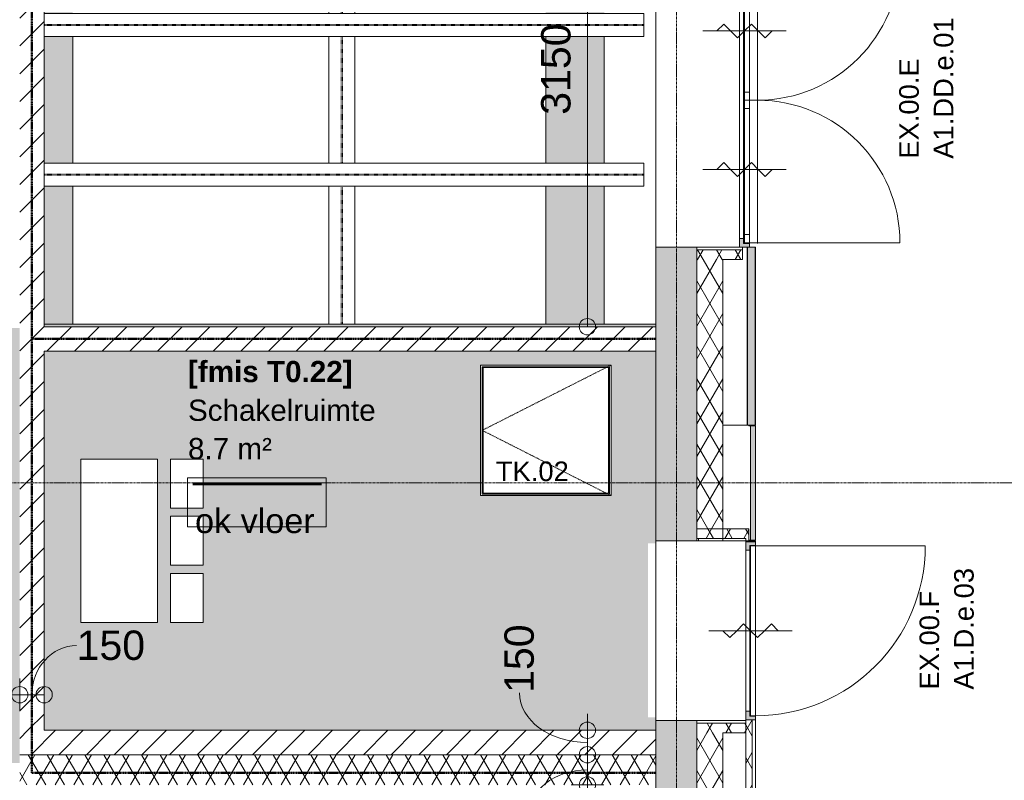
# Model space of a CAD drawing. Header units: millimetres. Extents: x 522 to 75900, y -25803 to 58941.
# Tile 118 of 134: x 49175 to 55210, y 26179 to 30838. Entities that reach past the tile are written whole.
import ezdxf

# ---------------------------------------------------------------- set-up
doc = ezdxf.new("R2010")
doc.units = ezdxf.units.MM
for name, pattern in [('BE_Brand', [10, 5, -2, 1, -2]), ('Dash', [6.35, 3.175, -3.175]), ('Dash_2_', [6.35, 3.175, -3.175]), ('Dot', [4.7625, 0, -4.7625]), ('Grid Line', [22.225, 12.7, -3.175, 3.175, -3.175]), ('Overhead', [3.96875, 2.38125, -1.5875])]:
    doc.linetypes.add(name, pattern=pattern)
for name, color, linetype, lineweight in [('00_Algemeen', 7, 'Dot', 9), ('00_Algemeen-100', 7, 'Continuous', 9), ('17_Terreininrichting', 7, 'Continuous', 9), ('21_Betonwerk', 7, 'Continuous', 9), ('22_Metselwerk', 7, 'Continuous', 9), ('22_Metselwerk_HATCH', 7, 'Continuous', 9), ('25_Metaalconstructiewerk', 7, 'Continuous', 9), ('30_Kozijnen-ramen-deuren', 7, 'Continuous', 9), ('42_Dekvloeren en vloersystemen', 7, 'Continuous', 9), ('42_Dekvloeren en vloersystemen_HATCH', 7, 'Continuous', 9)]:
    doc.layers.add(name, color=color, linetype=linetype, lineweight=lineweight)
doc.styles.add('Arial', font='arial.ttf', dxfattribs={"height": 180})
doc.styles.add('Arial_1', font='arial.ttf', dxfattribs={"height": 130})
doc.styles.add('Arial_3', font='arial.ttf', dxfattribs={"height": 150})
doc.styles.add('Arial_4', font='arial.ttf', dxfattribs={"height": 120})
doc.styles.add('Arial_B', font='arialbd.ttf', dxfattribs={"height": 130})
doc.dimstyles.new('1_8mm_continuous_mm_zwart', dxfattribs={"dimscale": 304.8, "dimtxt": 183.646692, "dimasz": 0.328084, "dimexe": 0.328084, "dimexo": 0.0625, "dimgap": 0.164042, "dimtad": 1, "dimdec": 0, "dimzin": 0, "dimdsep": 46, "dimtxsty": 'Arial', "dimblk1": 'DOTBLANK', "dimblk2": 'DOTBLANK', "dimsah": 1, "dimcen": 0.09, "dimdle": 0.328084, "dimazin": 0, "dimtfac": 1, "dimtdec": 4, "dimtix": 1, "dimtmove": 0, "dimatfit": 3, "dimfxl": 0.328084, "dimfxlon": 1, "dimtvp": 1, "dimtolj": 1, "dimtzin": 0, "dimarcsym": 2})
doc.dimstyles.new('1_8mm_continuous_mm_zwart_1', dxfattribs={"dimscale": 304.8, "dimtxt": 183.646692, "dimasz": 0.328084, "dimexe": 0.328084, "dimexo": 0.0625, "dimgap": 0.164042, "dimtad": 1, "dimdec": 0, "dimzin": 0, "dimdsep": 46, "dimtxsty": 'Arial', "dimblk1": 'DOTBLANK', "dimblk2": 'DOTBLANK', "dimsah": 1, "dimcen": 0.09, "dimdle": 0.328084, "dimazin": 0, "dimtfac": 1, "dimtdec": 4, "dimtix": 1, "dimtmove": 2, "dimatfit": 3, "dimfxl": 0.328084, "dimfxlon": 1, "dimtvp": 1, "dimtolj": 1, "dimtzin": 0, "dimarcsym": 2})
doc.dimstyles.new('1_8mm_continuous_mm_zwart_2', dxfattribs={"dimscale": 304.8, "dimtxt": 183.646692, "dimasz": 0.328084, "dimexe": 0.328084, "dimexo": 0.0625, "dimgap": 0.164042, "dimtad": 1, "dimdec": 0, "dimzin": 0, "dimdsep": 46, "dimtxsty": 'Arial', "dimblk1": 'DOTBLANK', "dimblk2": 'DOTBLANK', "dimsah": 1, "dimcen": 0.09, "dimdle": 0.328084, "dimazin": 0, "dimtfac": 1, "dimtdec": 4, "dimtix": 1, "dimtmove": 1, "dimatfit": 3, "dimfxl": 0.328084, "dimfxlon": 1, "dimtvp": 1, "dimtolj": 1, "dimtzin": 0, "dimarcsym": 2})
pattern_1 = [(60, (0, 0), (-86.60254, 50), []), (120, (0, 0), (-86.60254, -50), [])]
pattern_2 = [(60, (0, 0), (-86.60254, 50), []), (120, (0, 0), (-86.60254, -50), [])]

# ---------------------------------------------------------------- blocks, each defined once
blk = doc.blocks.new('28_SF_LB_IN_steel S355_beam HEB - HE140B-3261678-100 - Plattegrond - Begane grond')
at = {"layer": '25_Metaalconstructiewerk', "lineweight": 13}
for p, q in [((-1825, 70), (1850, 70)), ((1850, 70), (1850, -70)), ((1850, -70), (-1825, -70))]:
    blk.add_line(p, q, dxfattribs=at)
at = {"layer": '25_Metaalconstructiewerk', "linetype": 'Dash_2_', "lineweight": 13}
for p, q in [((1850, 3.5), (-1825, 3.5)), ((1850, -3.5), (-1825, -3.5))]:
    blk.add_line(p, q, dxfattribs=at)
blk = doc.blocks.new('28_SF_LB_IN_steel S355_beam HEB - HE140B-3261679-100 - Plattegrond - Begane grond')
at = {"layer": '25_Metaalconstructiewerk', "lineweight": 13}
for p, q in [((-1825, 70), (1850, 70)), ((1850, 70), (1850, -70)), ((1850, -70), (-1825, -70))]:
    blk.add_line(p, q, dxfattribs=at)
at = {"layer": '25_Metaalconstructiewerk', "linetype": 'Dash_2_', "lineweight": 13}
for p, q in [((1850, 3.5), (-1825, 3.5)), ((1850, -3.5), (-1825, -3.5))]:
    blk.add_line(p, q, dxfattribs=at)
blk = doc.blocks.new('28_SF_LB_IN_steel S355_beam HEB - HE160B-3261684-100 - Plattegrond - Begane grond')
at = {"layer": '25_Metaalconstructiewerk', "lineweight": 13}
for p, q in [((-1375, 80), (-528.3, 80)), ((-388.3, 80), (388.3, 80)), ((528.3, 80), (1375, 80)), ((-528.3, -80), (-1375, -80)), ((388.3, -80), (-388.3, -80)), ((1375, -80), (528.3, -80))]:
    blk.add_line(p, q, dxfattribs=at)
at = {"layer": '25_Metaalconstructiewerk', "linetype": 'Dash_2_', "lineweight": 13}
for p, q in [((-528.3, 4), (-1375, 4)), ((388.3, 4), (-388.3, 4)), ((1375, 4), (528.3, 4)), ((-528.3, -4), (-1375, -4)), ((388.3, -4), (-388.3, -4)), ((1375, -4), (528.3, -4))]:
    blk.add_line(p, q, dxfattribs=at)
blk = doc.blocks.new('FRA_R12_AWT_CON_Betonwerk_R20_rvt-1-100 - Plattegrond - Begane grond')
at = {"layer": '22_Metselwerk', "lineweight": 13, "true_color": 0xc0c0c0}
h = blk.add_hatch(dxfattribs=at)
h.set_pattern_fill('FP_141', color=9, style=0, pattern_type=2)
h.set_pattern_definition([(45, (0, 0), (-106.06602, 106.06602), []), (135, (0, 0), (-106.06602, -106.06602), []), (50, (0, 0), (358.6306, -31.3759), [37.5, -412.5]), (355, (0, 0), (-69.3761, 376.0957), [30, -330]), (100.451, (29.9, -2.6), (289.2568, 344.7173), [31.87, -350.571]), (46.184, (0, 100), (533.62, -82.7615), [56.25, -618.75]), (96.636, (44.47, 93.1), (467.3284, 487.0622), [47.805, -525.856]), (351.184, (0, 100), (467.3326, 487.058), [45, -495]), (21, (50, 75), (298.4541, -201.3095), [37.5, -412.5]), (326, (50, 75), (121.6571, 362.5749), [30, -330]), (71.451, (74.87, 58.22), (420.112, 161.2621), [31.87, -350.571]), (37.5, (0, 0), (6.07993, 166.44693), [3.353, -322.647, 3.353, -331.647, -331.25]), (37.5, (0, 0), (6.07993, 166.44693), [-661, 3.353, -327.897]), (7.5, (0, 0), (131.53477, 197.20586), [3.353, -187.647, 3.353, -315.147, -126.25]), (7.5, (0, 0), (131.53477, 197.20586), [-509.5, 3.353, -122.897]), (327.5, (-111.5, 0), (266.91122, -11.27744), [3.353, -121.647, 3.353, -386.647, -517.5]), (327.5, (-111.5, 0), (266.91122, -11.27744), [-515, 3.353, -514.147]), (317.5, (-161.5, 0), (291.5931, 50.0525), [3.353, -159.147, 3.353, -255.647, -367.5]), (317.5, (-161.5, 0), (291.5931, 50.0525), [-421.5, 3.353, -364.147]), (317.5, (-161.5, 0), (291.5931, 50.0525), [3.353, -159.147, 3.353, -255.647, -367.5]), (317.5, (-161.5, 0), (291.5931, 50.0525), [-421.5, 3.353, -364.147])])
h.paths.add_polyline_path([(53171.6, 9850), (53325, 9850), (53325, 10380), (53075, 10380), (53075, 9850)], flags=0)
h.paths.add_polyline_path([(53325, 11420), (53325, 12180), (53075, 12180), (53075, 11420)], flags=0)
h.paths.add_polyline_path([(53075, 13220), (53325, 13220), (53325, 13980), (53075, 13980)], flags=0)
h.paths.add_polyline_path([(53325, 15020), (53325, 15780), (53075, 15780), (53075, 15020)], flags=0)
h.paths.add_polyline_path([(53075, 16820), (53325, 16820), (53325, 17580), (53075, 17580), (53075, 17357.1)], flags=0)
h.paths.add_polyline_path([(53075, 18620), (53325, 18620), (53325, 19380), (53075, 19380), (53075, 18940.1)], flags=0)
h.paths.add_polyline_path([(53325, 20420), (53325, 21180), (53075, 21180), (53075, 20420)], flags=0)
h.paths.add_polyline_path([(53075, 22220), (53325, 22220), (53325, 22980), (53075, 22980)], flags=0)
h.paths.add_polyline_path([(53325, 24020), (53325, 26545), (53075, 26545), (53075, 24020)], flags=0)
h.paths.add_polyline_path([(53325, 27645), (53325, 29445), (53075, 29445), (53075, 27645)], flags=0)
h.paths.add_polyline_path([(53325, 31245), (53325, 33045), (53075, 33045), (53075, 31245)], flags=0)
h.paths.add_polyline_path([(53325, 34845), (53325, 36645), (53075, 36645), (53075, 34845)], flags=0)
h.paths.add_polyline_path([(53171.6, 38445), (53325, 38445), (53325, 40245), (53075, 40245), (53075, 38445)], flags=0)
h.paths.add_polyline_path([(53075, 42045), (53325, 42045), (53325, 43845), (53075, 43845), (53075, 42684.9)], flags=0)
h.paths.add_polyline_path([(53325, 45645), (53325, 53325), (53075, 53325), (53075, 45645), (53171.6, 45645)], flags=0)
at = {"layer": '22_Metselwerk_HATCH', "lineweight": 5, "true_color": 0xf5f5f5}
h = blk.add_hatch(color=7, dxfattribs=at)
h.paths.add_polyline_path([(49500, 28972.5), (49500, 29819.2), (49325, 29819.2), (49325, 28972.5)], flags=0)
h.paths.add_polyline_path([(49325, 29959.2), (49500, 29959.2), (49500, 30735.8), (49325, 30735.8), (49325, 30021)], flags=0)
h.paths.add_polyline_path([(49325, 30875.8), (49500, 30875.8), (49500, 31972.5), (49325, 31972.5), (49325, 31604)], flags=0)
at = {"layer": '42_Dekvloeren en vloersystemen_HATCH', "lineweight": 5, "true_color": 0xf5f5f5}
h = blk.add_hatch(color=7, dxfattribs=at)
h.paths.add_polyline_path([(52758.6, 28972.5), (52758.6, 29819.2), (52400, 29819.2), (52400, 28972.5)], flags=0)
h.paths.add_polyline_path([(52758.6, 29959.2), (52758.6, 30735.8), (52400, 30735.8), (52400, 29959.2)], flags=0)
h.paths.add_polyline_path([(52400, 30875.8), (52758.6, 30875.8), (52758.6, 31722.5), (52400, 31722.5), (52400, 31604)], flags=0)
h = blk.add_hatch(color=7, dxfattribs=at)
h.paths.add_polyline_path([(49175, 26285), (49174.6, 28950), (49000, 28950), (49000, 26285)], flags=0)
h.paths.add_polyline_path([(51140.7, 26485), (53075, 26485), (53075, 26564), (53026.7, 26564), (53026.7, 27629.9), (53075, 27629.9), (53075, 28807.5), (49325, 28807.5), (49325, 26485), (49516, 26485)], flags=0)
h.paths.add_polyline_path([(50100, 27146.2), (50100, 27446.2), (50300, 27446.2), (50300, 27146.2)], flags=0)
h.paths.add_polyline_path([(50020, 27146.2), (49550, 27146.2), (49550, 28146.2), (50020, 28146.2)], flags=0)
h.paths.add_polyline_path([(50300, 27496.2), (50100, 27496.2), (50100, 27796.2), (50300, 27796.2)], flags=0)
h.paths.add_polyline_path([(50300, 27846.2), (50100, 27846.2), (50100, 28146.2), (50300, 28146.2)], flags=0)
h.paths.add_polyline_path([(52000, 27922.5), (52000, 28722.5), (52800, 28722.5), (52800, 27922.5), (52765.4, 27922.5)], flags=0)
h.paths.add_polyline_path([(51953.1, 28957.5), (53075, 28957.5), (53075, 28972.5), (49325, 28972.5), (49325, 28957.5), (51140.7, 28957.5)], flags=0)
at = {"layer": '21_Betonwerk', "lineweight": 13}
for p, q in [((49500, 30735.8), (49500, 29959.2)), ((49500, 29819.2), (49500, 28972.5))]:
    blk.add_line(p, q, dxfattribs=at)
at = {"layer": '22_Metselwerk', "lineweight": 13}
for p, q in [((53325, 29445), (53075, 29445)), ((53075, 29445), (53075, 27645)), ((53325, 27645), (53325, 29445)), ((53075, 27645), (53325, 27645)), ((53325, 26545), (53075, 26545)), ((53075, 26545), (53075, 24020)), ((53325, 24020), (53325, 26545))]:
    blk.add_line(p, q, dxfattribs=at)
at = {"layer": '42_Dekvloeren en vloersystemen', "lineweight": 13}
for p, q in [((52400, 30735.8), (52400, 29959.2)), ((52400, 29819.2), (52400, 28972.5)), ((53075, 28972.5), (49325, 28972.5)), ((52000, 28722.5), (52800, 28722.5)), ((52000, 27922.5), (52000, 28722.5)), ((52800, 28722.5), (52800, 27922.5)), ((49550, 28146.2), (50020, 28146.2)), ((49550, 27146.2), (49550, 28146.2)), ((50020, 28146.2), (50020, 27146.2)), ((50100, 28146.2), (50300, 28146.2)), ((50100, 27846.2), (50100, 28146.2)), ((50300, 28146.2), (50300, 27846.2)), ((52800, 27922.5), (52000, 27922.5)), ((50300, 27846.2), (50100, 27846.2)), ((50100, 27796.2), (50300, 27796.2)), ((50100, 27496.2), (50100, 27796.2)), ((50300, 27796.2), (50300, 27496.2)), ((53075, 27629.9), (53075, 27645)), ((50300, 27496.2), (50100, 27496.2)), ((50100, 27446.2), (50300, 27446.2)), ((50100, 27146.2), (50100, 27446.2)), ((50300, 27446.2), (50300, 27146.2)), ((50020, 27146.2), (49550, 27146.2)), ((50300, 27146.2), (50100, 27146.2)), ((53075, 26545), (53075, 26564))]:
    blk.add_line(p, q, dxfattribs=at)
at = {"lineweight": 13, "rotation": 89.9999999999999}
blk.add_blockref('28_SF_LB_IN_steel S355_beam HEB - HE160B-3261684-100 - Plattegrond - Begane grond', (51150, 30347.5), dxfattribs=at)
at = {"lineweight": 13}
for name, p in [('28_SF_LB_IN_steel S355_beam HEB - HE140B-3261678-100 - Plattegrond - Begane grond', (51150, 30805.8)), ('28_SF_LB_IN_steel S355_beam HEB - HE140B-3261679-100 - Plattegrond - Begane grond', (51150, 29889.2))]:
    blk.add_blockref(name, p, dxfattribs=at)
blk = doc.blocks.new('31_DO_A1_D_e - Jazo p - A1_D_e_01-10528034-100 - Plattegrond - Begane grond')
at = {"layer": '30_Kozijnen-ramen-deuren'}
h = blk.add_hatch(color=256, dxfattribs=at)
h.paths.add_polyline_path([(-424.2, -18.5), (-402.2, -18.5), (-402.2, 16.5), (-372.2, 16.5), (-372.2, 41.5), (-424.2, 41.5)], flags=0)
h.paths.add_polyline_path([(613.8, 16.5), (643.8, 16.5), (643.8, -18.5), (665.8, -18.5), (665.8, 41.5), (613.8, 41.5)], flags=0)
at = {"layer": '00_Algemeen', "linetype": 'Continuous'}
for p, q in [((120.8, -243.5), (120.8, 266.5)), ((120.8, 181.2), (78.4, 138.8)), ((78.4, 138.8), (120.8, 96.4)), ((120.8, 96.4), (163.3, 53.9)), ((120.8, 11.5), (78.4, -30.9)), ((163.3, 53.9), (120.8, 11.5)), ((78.4, -30.9), (120.8, -73.4)), ((120.8, -73.4), (163.3, -115.8)), ((163.3, -115.8), (120.8, -158.2))]:
    blk.add_line(p, q, dxfattribs=at)
at = {"layer": '30_Kozijnen-ramen-deuren'}
for p, q in [((-424.2, 41.5), (-372.2, 41.5)), ((-424.2, -18.5), (-424.2, 41.5)), ((-402.2, 16.5), (-402.2, -18.5)), ((-372.2, 16.5), (-402.2, 16.5)), ((-372.2, 41.5), (-372.2, 16.5)), ((613.8, 41.5), (-372.2, 41.5)), ((-372.2, 16.5), (613.8, 16.5)), ((613.8, 41.5), (665.8, 41.5)), ((613.8, 16.5), (613.8, 41.5)), ((643.8, 16.5), (613.8, 16.5)), ((643.8, -18.5), (643.8, 16.5)), ((665.8, 41.5), (665.8, -18.5)), ((-402.2, -18.5), (-424.2, -18.5)), ((-402.2, -18.5), (-399.7, -18.5)), ((641.3, -18.5), (643.8, -18.5)), ((665.8, -18.5), (643.8, -18.5))]:
    blk.add_line(p, q, dxfattribs=at)
blk = doc.blocks.new('00_do_Buitendeur_Vlak - Buitendeur_Vlak-8374917-100 - Plattegrond - Begane grond')
at = {"layer": '30_Kozijnen-ramen-deuren'}
for p, q in [((-454.8, 1041), (-454.8, 0)), ((-454.8, 0), (586.2, 0)), ((453.4, 0), (438.3, 0))]:
    blk.add_line(p, q, dxfattribs=at)
at = {"layer": '30_Kozijnen-ramen-deuren', "lineweight": 18}
for p, q in [((586.2, 0), (-454.8, 0)), ((-454.8, 0), (-454.8, -30)), ((586.2, -30), (586.2, 0)), ((-454.8, -30), (586.2, -30))]:
    blk.add_line(p, q, dxfattribs=at)
at = {"layer": '30_Kozijnen-ramen-deuren', "linetype": 'Dash'}
for p, q in [((-454.8, -30), (586.2, -30)), ((453.4, -30), (438.3, -30))]:
    blk.add_line(p, q, dxfattribs=at)
at = {"layer": '30_Kozijnen-ramen-deuren'}
blk.add_arc((-454.8, 0), 1041, 360, 90, dxfattribs=at)
blk = doc.blocks.new('00_DO_deurblad_trafo - D23-8811348-100 - Plattegrond - Begane grond')
at = {"layer": '30_Kozijnen-ramen-deuren', "lineweight": 18}
for p, q in [((-370.8, 0), (-370.8, 30)), ((-370.8, 30), (-320.8, 30)), ((-320.8, 30), (-320.8, 0)), ((452.2, 0), (452.2, 30)), ((452.2, 30), (502.2, 30)), ((502.2, 30), (502.2, 0))]:
    blk.add_line(p, q, dxfattribs=at)
at = {"layer": '30_Kozijnen-ramen-deuren'}
for p, q in [((-370.8, -1), (-370.8, 0)), ((502.2, 0), (-370.8, 0)), ((452.2, 30), (-320.8, 30)), ((502.2, 0), (502.2, -1)), ((-375.8, -50), (-340.6, -50)), ((-370.8, -50), (-375.8, -50)), ((-370.8, -50), (-370.8, -1)), ((502.2, -1), (-370.8, -1)), ((502.2, -50), (-370.8, -50)), ((-370.8, -50), (-370.8, -923)), ((502.2, -1), (502.2, -50))]:
    blk.add_line(p, q, dxfattribs=at)
at = {"layer": '30_Kozijnen-ramen-deuren', "linetype": 'Dash'}
for p, q in [((-350.8, 30), (482.2, 30)), ((375.9, 30), (-284.2, 30))]:
    blk.add_line(p, q, dxfattribs=at)
at = {"layer": '30_Kozijnen-ramen-deuren'}
blk.add_arc((-370.8, -50), 873, 270, 0, dxfattribs=at)
blk = doc.blocks.new('00_DO_deurblad_trafo - D23-8811471-100 - Plattegrond - Begane grond')
at = {"layer": '30_Kozijnen-ramen-deuren'}
for p, q in [((-370.8, 50), (-370.8, 923)), ((-375.8, 50), (-340.6, 50)), ((-370.8, 50), (-375.8, 50)), ((-370.8, 1), (-370.8, 50)), ((-370.8, 50), (502.2, 50)), ((-370.8, 0), (-370.8, 1)), ((-370.8, 1), (502.2, 1)), ((502.2, 50), (502.2, 1)), ((502.2, 1), (502.2, 0)), ((-370.8, 0), (502.2, 0)), ((452.2, -30), (-320.8, -30))]:
    blk.add_line(p, q, dxfattribs=at)
at = {"layer": '30_Kozijnen-ramen-deuren', "lineweight": 18}
for p, q in [((-370.8, 0), (-370.8, -30)), ((-320.8, -30), (-320.8, 0)), ((452.2, 0), (452.2, -30)), ((502.2, -30), (502.2, 0)), ((-370.8, -30), (-320.8, -30)), ((452.2, -30), (502.2, -30))]:
    blk.add_line(p, q, dxfattribs=at)
at = {"layer": '30_Kozijnen-ramen-deuren', "linetype": 'Dash'}
for p, q in [((-350.8, -30), (482.2, -30)), ((375.9, -30), (-284.2, -30))]:
    blk.add_line(p, q, dxfattribs=at)
at = {"layer": '30_Kozijnen-ramen-deuren'}
blk.add_arc((-370.8, 50), 873, 360, 90, dxfattribs=at)
blk = doc.blocks.new('32_Trafo_Louver_Cw - 32_Trafo_Louver_Cw-8670240-100 - Plattegrond - Begane grond')
at = {"layer": '30_Kozijnen-ramen-deuren', "true_color": 0xc0c0c0}
blk.add_hatch(color=9, dxfattribs=at).paths.add_polyline_path([(545, 50), (-545, 50), (-545, 48.1), (545, 48.1)], flags=0)
at = {"layer": '30_Kozijnen-ramen-deuren', "true_color": 0xf4f4f4}
for points in [[(545, 1), (545, 48.1), (-545, 48.1), (-545, 1), (462, 1)], [(545, 0), (545, 1), (462, 0)]]:
    blk.add_hatch(color=7, dxfattribs=at).paths.add_polyline_path(points, flags=0)
at = {"layer": '30_Kozijnen-ramen-deuren', "lineweight": 18}
for p, q in [((545, 50), (-545, 50)), ((-545, 50), (-545, 48.1)), ((-545, 48.1), (545, 48.1)), ((545, 48.1), (545, 50))]:
    blk.add_line(p, q, dxfattribs=at)
at = {"layer": '30_Kozijnen-ramen-deuren'}
for p, q in [((-545, 12.5), (-545, 48.1)), ((-545, 1), (545, 1)), ((545, 0), (-545, 0)), ((545, 48.1), (545, 10))]:
    blk.add_line(p, q, dxfattribs=at)
blk = doc.blocks.new('32_TK - 02_800x800-9687741-100 - Plattegrond - Begane grond')
at = {"layer": '30_Kozijnen-ramen-deuren', "linetype": 'Dash'}
blk.add_line((-400, 400), (0, -390), dxfattribs=at)
at = {"layer": '30_Kozijnen-ramen-deuren'}
for p, q in [((400, 400), (-400, 400)), ((-400, 400), (-400, -400)), ((-390, -390), (-390, 390)), ((-390, 390), (390, 390)), ((-385, 385), (-385, -385)), ((385, 385), (-385, 385)), ((385, -385), (385, 385)), ((390, 390), (390, -390)), ((400, -400), (400, 400)), ((-400, -400), (400, -400)), ((390, -390), (-390, -390)), ((-385, -385), (385, -385))]:
    blk.add_line(p, q, dxfattribs=at)
at = {"layer": '30_Kozijnen-ramen-deuren', "linetype": 'Dash', "lineweight": 18}
blk.add_line((400, 400), (0, -390), dxfattribs=at)
blk = doc.blocks.new('31_DO_A1_DD_e_01 - Jazo p - A1_DD_e_01 - 1800x2800-V33-100 - Plattegrond - Begane grond')
at = {"layer": '00_Algemeen', "linetype": 'Continuous'}
h = blk.add_hatch(color=256, dxfattribs=at)
h.paths.add_polyline_path([(1020.8, 1), (998.8, 1), (998.8, -34), (968.8, -34), (968.8, -59), (1020.8, -59)], flags=0)
h.paths.add_polyline_path([(-727.2, -34), (-757.2, -34), (-757.2, 1), (-779.2, 1), (-779.2, -59), (-727.2, -59)], flags=0)
for p, q in [((-303.2, 226), (-303.2, -284)), ((544.8, 226), (544.8, -284)), ((-260.7, 98.3), (-303.2, 140.7)), ((587.3, 98.3), (544.8, 140.7)), ((-303.2, 55.9), (-260.7, 98.3)), ((544.8, 55.9), (587.3, 98.3)), ((-779.2, 1), (-779.2, -59)), ((-757.2, 1), (-779.2, 1)), ((-779.2, 1), (-779.2, -59)), ((-779.2, 1), (1020.8, 1)), ((-757.2, -34), (-757.2, 1)), ((-757.2, 1), (998.8, 1)), ((-757.2, -34), (-757.2, 1)), ((-345.6, 13.4), (-303.2, 55.9)), ((-303.2, -29), (-345.6, 13.4)), ((502.4, 13.4), (544.8, 55.9)), ((544.8, -29), (502.4, 13.4)), ((1020.8, 1), (998.8, 1)), ((998.8, 1), (998.8, -34)), ((998.8, 1), (998.8, -34)), ((1020.8, -59), (1020.8, 1)), ((1020.8, -59), (1020.8, 1)), ((-779.2, -59), (-727.2, -59)), ((-779.2, -59), (1020.8, -59)), ((-727.2, -34), (-757.2, -34)), ((-757.2, -34), (998.8, -34)), ((-727.2, -59), (-727.2, -34)), ((-727.2, -34), (968.8, -34)), ((-727.2, -59), (-727.2, -34)), ((968.8, -59), (-727.2, -59)), ((-260.7, -71.4), (-303.2, -29)), ((587.3, -71.4), (544.8, -29)), ((998.8, -34), (968.8, -34)), ((968.8, -34), (968.8, -59)), ((968.8, -34), (968.8, -59)), ((968.8, -59), (1020.8, -59)), ((-345.6, -156.3), (-303.2, -113.9)), ((-303.2, -113.9), (-260.7, -71.4)), ((502.4, -156.3), (544.8, -113.9)), ((544.8, -113.9), (587.3, -71.4)), ((-303.2, -198.7), (-345.6, -156.3)), ((544.8, -198.7), (502.4, -156.3))]:
    blk.add_line(p, q, dxfattribs=at)
blk = doc.blocks.new('00_TAG_ROOM_roomtag2 - 5_ volledig met plafondhoogte-11202087-100 - Plattegrond - Begane grond')
at = {"layer": '00_Algemeen', "linetype": 'Continuous'}
for p, q in [((0, -5.7), (0, -2.7)), ((0, -2.7), (8.5, -2.7)), ((0.322, -3.01), (8.215, -3.01)), ((8.5, -2.7), (8.5, -5.7)), ((0.322, -3.033), (8.215, -3.033)), ((0.322, -3.061), (8.215, -3.061)), ((0.322, -3.095), (8.215, -3.095)), ((0.322, -3.123), (8.215, -3.123)), ((8.5, -5.7), (0, -5.7))]:
    blk.add_line(p, q, dxfattribs=at)
blk = doc.blocks.new('DIMBLOCK11-100 - Plattegrond - Begane grond')
at = {"layer": '00_Algemeen-100', "transparency": 16777216}
for p, q in [((52554.9, 32107.5), (52754.9, 32107.5)), ((52654.9, 32107.5), (52554.9, 32107.5)), ((52654.9, 28957.5), (52654.9, 32107.5)), ((52554.9, 28957.5), (52754.9, 28957.5)), ((52654.9, 28957.5), (52554.9, 28957.5))]:
    blk.add_line(p, q, dxfattribs=at)
for centre in [(52654.9, 32107.5), (52654.9, 28957.5)]:
    blk.add_circle(centre, 50, dxfattribs=at)
at = {"layer": '00_Algemeen-100', "color": 0, "transparency": 16777216, "insert": (52371.2, 30255.6), "char_height": 180, "width": 664.518, "attachment_point": 1, "rotation": 90, "line_spacing_factor": 0.941778, "style": 'Arial'}
blk.add_mtext('3150', dxfattribs=at)
blk = doc.blocks.new('_DotBlank')
at = {"color": 0, "linetype": 'ByBlock', "lineweight": -2}
blk.add_line((-0.5, 0), (-1, 0), dxfattribs=at)
blk.add_circle((0, 0), 0.5, dxfattribs=at)
blk = doc.blocks.new('DIMBLOCK12-100 - Plattegrond - Begane grond')
at = {"layer": '00_Algemeen-100', "transparency": 16777216}
for p, q in [((52554.9, 26150), (52754.9, 26150)), ((52654.9, 26150), (52554.9, 26150)), ((52654.9, 20450), (52654.9, 26150)), ((52554.9, 20550), (52754.9, 20550)), ((52654.9, 20550), (52554.9, 20550))]:
    blk.add_line(p, q, dxfattribs=at)
for centre in [(52654.9, 26150), (52654.9, 20550)]:
    blk.add_circle(centre, 50, dxfattribs=at)
at = {"layer": '00_Algemeen-100', "color": 0, "transparency": 16777216, "insert": (52371.2, 22731), "char_height": 180, "width": 664.518, "attachment_point": 1, "rotation": 90, "line_spacing_factor": 0.941778, "style": 'Arial'}
blk.add_mtext('5600', dxfattribs=at)
blk = doc.blocks.new('DIMBLOCK13-100 - Plattegrond - Begane grond')
at = {"layer": '00_Algemeen-100', "transparency": 16777216}
for p, q in [((52554.9, 26335), (52754.9, 26335)), ((52654.9, 26335), (52554.9, 26335)), ((52654.9, 26150), (52654.9, 26335)), ((52554.9, 26150), (52754.9, 26150)), ((52654.9, 26150), (52554.9, 26150))]:
    blk.add_line(p, q, dxfattribs=at)
for centre in [(52654.9, 26335), (52654.9, 26150)]:
    blk.add_circle(centre, 50, dxfattribs=at)
blk.add_ellipse((52654.9, 25953.6), major_axis=(-365, 0), ratio=0.791615, start_param=4.712389, end_param=6.283185, dxfattribs=at)
at = {"layer": '00_Algemeen-100', "color": 0, "transparency": 16777216, "insert": (52197.5, 25538.3), "char_height": 180, "width": 498.389, "attachment_point": 1, "rotation": 90, "line_spacing_factor": 0.941778, "style": 'Arial'}
blk.add_mtext('185', dxfattribs=at)
blk = doc.blocks.new('DIMBLOCK14-100 - Plattegrond - Begane grond')
at = {"layer": '00_Algemeen-100', "transparency": 16777216}
for p, q in [((52654.9, 26335), (52654.9, 26585)), ((52554.9, 26485), (52754.9, 26485)), ((52654.9, 26485), (52554.9, 26485)), ((52554.9, 26335), (52754.9, 26335)), ((52654.9, 26335), (52554.9, 26335))]:
    blk.add_line(p, q, dxfattribs=at)
for centre in [(52654.9, 26485), (52654.9, 26335)]:
    blk.add_circle(centre, 50, dxfattribs=at)
blk.add_ellipse((52654.9, 26714.1), major_axis=(-416.4, 0), ratio=0.730304, start_param=0, end_param=1.570796, dxfattribs=at)
at = {"layer": '00_Algemeen-100', "color": 0, "transparency": 16777216, "insert": (52146.1, 26714.1), "char_height": 180, "width": 498.389, "attachment_point": 1, "rotation": 90, "line_spacing_factor": 0.941778, "style": 'Arial'}
blk.add_mtext('150', dxfattribs=at)
blk = doc.blocks.new('DIMBLOCK37-100 - Plattegrond - Begane grond')
at = {"layer": '00_Algemeen-100', "transparency": 16777216}
for p, q in [((44055, 26802.7), (44055, 26602.7)), ((44055, 26702.7), (44055, 26802.7)), ((49175, 26802.7), (49175, 26602.7)), ((49175, 26702.7), (49175, 26802.7)), ((43955, 26702.7), (49175, 26702.7))]:
    blk.add_line(p, q, dxfattribs=at)
for centre in [(44055, 26702.7), (49175, 26702.7)]:
    blk.add_circle(centre, 50, dxfattribs=at)
at = {"layer": '00_Algemeen-100', "color": 0, "transparency": 16777216, "insert": (48076.1, 26986.3), "char_height": 180, "width": 664.518, "attachment_point": 1, "line_spacing_factor": 0.941778, "style": 'Arial'}
blk.add_mtext('5120', dxfattribs=at)
blk = doc.blocks.new('DIMBLOCK38-100 - Plattegrond - Begane grond')
at = {"layer": '00_Algemeen-100', "transparency": 16777216}
for p, q in [((49175, 26802.7), (49175, 26602.7)), ((49175, 26702.7), (49175, 26802.7)), ((49325, 26802.7), (49325, 26602.7)), ((49325, 26702.7), (49325, 26802.7)), ((49175, 26702.7), (49325, 26702.7))]:
    blk.add_line(p, q, dxfattribs=at)
for centre in [(49175, 26702.7), (49325, 26702.7)]:
    blk.add_circle(centre, 50, dxfattribs=at)
blk.add_ellipse((49524.1, 26702.7), major_axis=(0, 301), ratio=0.910513, start_param=0, end_param=1.570796, dxfattribs=at)
at = {"layer": '00_Algemeen-100', "color": 0, "transparency": 16777216, "insert": (49524.1, 27096.1), "char_height": 180, "width": 498.389, "attachment_point": 1, "line_spacing_factor": 0.941778, "style": 'Arial'}
blk.add_mtext('150', dxfattribs=at)

msp = doc.modelspace()

# ---------------------------------------------------------------- hatches: boundary and pattern name
at = {"layer": '22_Metselwerk', "true_color": 0xc0c0c0}
h = msp.add_hatch(dxfattribs=at)
h.set_pattern_fill('FP_65', color=9, angle=225, style=0, pattern_type=2)
h.set_pattern_definition([(45, (0, 0), (-88.38835, 88.38835), []), (45, (3e-13, 88.39), (-88.38835, 88.38835), [62.5, -312.5])])
h.paths.add_polyline_path([(53655, 27650), (53685, 27650), (53685, 28350), (53655, 28350), (53655, 28042.3)], flags=0)
h.paths.add_polyline_path([(53655, 31250), (53685, 31250), (53685, 31950), (53655, 31950), (53655, 31406.1)], flags=0)
h.paths.add_polyline_path([(53655, 34850), (53685, 34850), (53685, 35550), (53655, 35550)], flags=0)
h.paths.add_polyline_path([(53685, 38450), (53685, 39150), (53655, 39150), (53655, 38450)], flags=0)
h.paths.add_polyline_path([(53685, 42050), (53685, 42750), (53655, 42750), (53655, 42050)], flags=0)
h.paths.add_polyline_path([(53685, 45650), (53685, 46350), (53655, 46350), (53655, 45650)], flags=0)
h.paths.add_polyline_path([(53685, 47450), (53685, 48150), (53655, 48150), (53655, 47450)], flags=0)
h.paths.add_polyline_path([(53685, 49250), (53685, 49950), (53655, 49950), (53655, 49250)], flags=0)
h.paths.add_polyline_path([(53685, 51050), (53685, 51750), (53655, 51750), (53655, 51050)], flags=0)
h.paths.add_polyline_path([(53655, 52850), (53685, 52850), (53685, 53355.7), (53655, 53385.7), (53655, 53145.3)], flags=0)
at = {"layer": '22_Metselwerk'}
h = msp.add_hatch(dxfattribs=at)
h.set_pattern_fill('FP_16', color=256, angle=-135, style=0, pattern_type=2)
h.set_pattern_definition([(45, (0, 0), (-84.85281, 84.85281), [])])
h.paths.add_polyline_path([(49325, 28957.5), (49325, 32257.5), (49175, 32257.5), (49175, 28957.5)], flags=0)
at = {"layer": '22_Metselwerk', "true_color": 0xc0c0c0}
h = msp.add_hatch(dxfattribs=at)
h.set_pattern_fill('FP_2', color=9, angle=240, style=0, pattern_type=2)
h.set_pattern_definition(pattern_2)
h.paths.add_polyline_path([(53577.7, 29370), (53605, 29370), (53605, 29429), (53325, 29429), (53325, 29370), (53485, 29370)], flags=0)
h = msp.add_hatch(dxfattribs=at)
h.set_pattern_fill('FP_2', color=9, angle=240, style=0, pattern_type=2)
h.set_pattern_definition(pattern_1)
h.paths.add_polyline_path([(53325, 27720), (53485, 27720), (53485, 29370), (53325, 29370), (53325, 28438)], flags=0)
at = {"layer": '22_Metselwerk'}
h = msp.add_hatch(dxfattribs=at)
h.set_pattern_fill('FP_16', color=256, angle=-135, style=0, pattern_type=2)
h.set_pattern_definition([(45, (0, 0), (-84.85281, 84.85281), [])])
h.paths.add_polyline_path([(53075, 28807.5), (53075, 28957.5), (49175, 28957.5), (49175, 28807.5), (52765.4, 28807.5)], flags=0)
h = msp.add_hatch(dxfattribs=at)
h.set_pattern_fill('FP_16', color=256, angle=-135, style=0, pattern_type=2)
h.set_pattern_definition([(45, (0, 0), (-84.85281, 84.85281), [])])
h.paths.add_polyline_path([(49325, 26485), (49325, 28807.5), (49175, 28807.5), (49175, 26485)], flags=0)
at = {"layer": '22_Metselwerk', "true_color": 0xc0c0c0}
h = msp.add_hatch(dxfattribs=at)
h.set_pattern_fill('FP_9', color=9, angle=-120, style=0, pattern_type=2)
h.set_pattern_definition([(60, (0, 0), (-86.60254, 50), []), (120, (0, 0), (-86.60254, -50), [])])
h.paths.add_polyline_path([(53645, 27661), (53645, 27720), (53325, 27720), (53325, 27661), (53625, 27661)], flags=0)
h = msp.add_hatch(dxfattribs=at)
h.set_pattern_fill('FP_199', color=9, angle=-90, style=0, pattern_type=2)
h.set_pattern_definition([(90, (53685, 27645), (-500, 3e-14), []), (90, (53735, 27645), (-500, 3e-14), []), (90, (53785, 27645), (-500, 3e-14), []), (90, (53835, 27645), (-500, 3e-14), [])])
h.paths.add_polyline_path([(53625, 27645), (53625, 27661), (53325, 27661), (53325, 27645), (53577.7, 27645)], flags=0)
h = msp.add_hatch(dxfattribs=at)
h.set_pattern_fill('FP_2', color=9, angle=240, style=0, pattern_type=2)
h.set_pattern_definition([(60, (0, 0), (-86.60254, 50), []), (120, (0, 0), (-86.60254, -50), [])])
h.paths.add_polyline_path([(53655, 24755), (53665, 24755), (53665, 26550), (53625, 26550), (53625, 24755)], flags=0)
h.paths.add_polyline_path([(53655, 27640), (53665, 27640), (53665, 27645), (53645, 27645), (53645, 27661), (53625, 27661), (53625, 27640)], flags=0)
h = msp.add_hatch(dxfattribs=at)
h.set_pattern_fill('FP_198', color=9, angle=-90, style=0, pattern_type=2)
h.set_pattern_definition([(270, (53275, 26545), (500, 3e-14), []), (270, (53225, 26545), (500, 3e-14), []), (270, (53175, 26545), (500, 3e-14), []), (270, (53125, 26545), (500, 3e-14), [])])
h.paths.add_polyline_path([(53325, 26529), (53625, 26529), (53625, 26545), (53325, 26545)], flags=0)
h = msp.add_hatch(dxfattribs=at)
h.set_pattern_fill('FP_2', color=9, angle=240, style=0, pattern_type=2)
h.set_pattern_definition(pattern_2)
h.paths.add_polyline_path([(53485, 26470), (53625, 26470), (53625, 26529), (53325, 26529), (53325, 26470), (53405, 26470)], flags=0)
at = {"layer": '22_Metselwerk'}
h = msp.add_hatch(dxfattribs=at)
h.set_pattern_fill('FP_16', color=256, angle=-135, style=0, pattern_type=2)
h.set_pattern_definition([(45, (0, 0), (-84.85281, 84.85281), [])])
h.paths.add_polyline_path([(53075, 26335), (53075, 26485), (49175, 26485), (49175, 26335), (52765.4, 26335)], flags=0)
at = {"layer": '22_Metselwerk', "true_color": 0xc0c0c0}
h = msp.add_hatch(dxfattribs=at)
h.set_pattern_fill('FP_2', color=9, angle=240, style=0, pattern_type=2)
h.set_pattern_definition(pattern_1)
h.paths.add_polyline_path([(53485, 9847.5), (53485, 10365), (53325, 10365), (53325, 9847.5), (53405, 9847.5)], flags=0)
h.paths.add_polyline_path([(53405, 11435), (53485, 11435), (53485, 12165), (53325, 12165), (53325, 11435)], flags=0)
h.paths.add_polyline_path([(53325, 13235), (53485, 13235), (53485, 13965), (53325, 13965)], flags=0)
h.paths.add_polyline_path([(53405, 15035), (53485, 15035), (53485, 15765), (53325, 15765), (53325, 15035)], flags=0)
h.paths.add_polyline_path([(53405, 16835), (53485, 16835), (53485, 17565), (53325, 17565), (53325, 16835)], flags=0)
h.paths.add_polyline_path([(53485, 18635), (53485, 19365), (53325, 19365), (53325, 18635), (53405, 18635)], flags=0)
h.paths.add_polyline_path([(53405, 20435), (53485, 20435), (53485, 21165), (53325, 21165), (53325, 20435)], flags=0)
h.paths.add_polyline_path([(53485, 22235), (53485, 22965), (53325, 22965), (53325, 22235), (53405, 22235)], flags=0)
h.paths.add_polyline_path([(53325, 24035), (53485, 24035), (53485, 26470), (53325, 26470), (53325, 25272)], flags=0)
at = {"layer": '22_Metselwerk'}
h = msp.add_hatch(dxfattribs=at)
h.set_pattern_fill('FP_9', color=256, angle=-120, style=0, pattern_type=2)
h.set_pattern_definition([(60, (0, 0), (-86.60254, 50), []), (120, (0, 0), (-86.60254, -50), [])])
h.paths.add_polyline_path([(53075, 26150), (53075, 26335), (49175, 26335), (49175, 26150), (52765.4, 26150)], flags=0)

# ---------------------------------------------------------------- linework, layer by layer
at = {"layer": '00_Algemeen', "color": 16, "linetype": 'Grid Line', "true_color": 0x800000}
for p, q in [((53200, 4084), (53200, 58341)), ((5155.6, 28000), (57181.4, 28000))]:
    msp.add_line(p, q, dxfattribs=at)
at = {"layer": '00_Algemeen', "color": 82, "linetype": 'BE_Brand', "lineweight": 50, "true_color": 0x46cc0d}
for p, q in [((49250, 32182.5), (49250, 26225)), ((53075, 28882.5), (49250, 28882.5)), ((49250, 26225), (53075, 26225))]:
    msp.add_line(p, q, dxfattribs=at)
at = {"layer": '00_Algemeen', "linetype": 'Overhead'}
for p, q in [((53075, 31245), (53075, 29445)), ((53075, 27645), (53075, 26550))]:
    msp.add_line(p, q, dxfattribs=at)
at = {"layer": '00_Algemeen', "linetype": 'Continuous'}
for p, q in [((53325, 29445), (53325, 29370)), ((53485, 27645), (53485, 29370)), ((53485, 29370), (53605, 29370)), ((53645, 27720), (53325, 27720)), ((53645, 27645), (53645, 27720)), ((53325, 26545), (53325, 24035)), ((53485, 24755), (53485, 26470)), ((53485, 26470), (53625, 26470))]:
    msp.add_line(p, q, dxfattribs=at)
at = {"layer": '17_Terreininrichting'}
for p, q in [((52758.6, 30735.8), (52758.6, 29959.2)), ((52758.6, 29959.2), (52758.6, 30735.8)), ((52758.6, 29819.2), (52758.6, 28972.5)), ((52758.6, 28972.5), (52758.6, 29819.2)), ((52758.6, 28712.5), (52758.6, 28707.5)), ((52758.6, 28707.5), (52758.6, 28712.5)), ((52758.6, 27937.5), (52758.6, 27932.5)), ((52758.6, 27932.5), (52758.6, 27937.5))]:
    msp.add_line(p, q, dxfattribs=at)
at = {"layer": '22_Metselwerk'}
for p, q in [((49325, 28957.5), (49325, 32107.5)), ((53587.5, 29445), (53325, 29445)), ((53605, 29429), (53325, 29429)), ((53605, 29370), (53605, 29445)), ((53325, 29370), (53325, 27645)), ((53075, 28957.5), (49325, 28957.5)), ((53075, 28807.5), (53075, 28957.5)), ((49325, 26485), (49325, 28807.5)), ((49325, 28807.5), (53075, 28807.5)), ((53645, 28355), (53485, 28355)), ((53645, 28350), (53645, 28355)), ((53685, 28350), (53645, 28350)), ((53655, 27650), (53655, 28350)), ((53685, 27650), (53685, 28350)), ((53625, 27661), (53325, 27661)), ((53325, 27645), (53625, 27645)), ((53485, 27645), (53685, 27645)), ((53625, 27661), (53625, 27640)), ((53645, 27650), (53685, 27650)), ((53665, 27640), (53665, 27645)), ((53685, 27640), (53685, 27645)), ((53625, 27640), (53685, 27640)), ((53625, 26545), (53325, 26545)), ((53625, 26529), (53325, 26529)), ((53685, 26550), (53625, 26550)), ((53625, 26550), (53625, 24755)), ((53665, 24755), (53665, 26550)), ((53685, 24755), (53685, 26550)), ((53075, 26485), (49325, 26485)), ((53075, 26150), (53075, 26485)), ((49175, 26335), (53075, 26335))]:
    msp.add_line(p, q, dxfattribs=at)

# ---------------------------------------------------------------- block references
at = {"lineweight": 5}
msp.add_blockref('FRA_R12_AWT_CON_Betonwerk_R20_rvt-1-100 - Plattegrond - Begane grond', (0, 0), dxfattribs=at)
at = {"layer": '00_Algemeen', "linetype": 'Continuous', "xscale": 99.99999999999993, "yscale": 99.99999999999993, "zscale": 99.99999999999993}
msp.add_blockref('00_TAG_ROOM_roomtag2 - 5_ volledig met plafondhoogte-11202087-100 - Plattegrond - Begane grond', (50203.5, 28301.1), dxfattribs=at)
at = {"layer": '30_Kozijnen-ramen-deuren'}
for name, p, rotation in [('31_DO_A1_DD_e_01 - Jazo p - A1_DD_e_01 - 1800x2800-V33-100 - Plattegrond - Begane grond', (53646.5, 30465.8), 269.9999999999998), ('00_DO_deurblad_trafo - D23-8811471-100 - Plattegrond - Begane grond', (53647.5, 30847.2), 269.9999999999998), ('00_DO_deurblad_trafo - D23-8811348-100 - Plattegrond - Begane grond', (53647.5, 29842.8), 89.99999999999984), ('32_Trafo_Louver_Cw - 32_Trafo_Louver_Cw-8670240-100 - Plattegrond - Begane grond', (53635, 28900), 269.9999999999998), ('32_TK - 02_800x800-9687741-100 - Plattegrond - Begane grond', (52400, 28322.5), 270.0000000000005), ('31_DO_A1_D_e - Jazo p - A1_D_e_01-10528034-100 - Plattegrond - Begane grond', (53666.5, 26974.2), 90), ('00_do_Buitendeur_Vlak - Buitendeur_Vlak-8374917-100 - Plattegrond - Begane grond', (53685, 27160.7), 270)]:
    msp.add_blockref(name, p, dxfattribs=dict(at, rotation=rotation))

# ---------------------------------------------------------------- texts
at = {"layer": '00_Algemeen', "linetype": 'Continuous', "char_height": 120, "attachment_point": 1, "rotation": 90, "style": 'Arial_4'}
for s, insert, width in [('A1.DD.e.01', (54777.7, 29986.4), 1138.396), ('EX.00.E', (54566, 29986.4), 793.671), ('A1.D.e.03', (54902.7, 26734.3), 978.059), ('EX.00.F', (54691, 26734.3), 785.654)]:
    msp.add_mtext(s, dxfattribs=dict(at, insert=insert, width=width))
at = {"layer": '00_Algemeen', "color": 5, "linetype": 'Continuous', "true_color": 0x0000ff, "insert": (50206.5, 28747.7), "char_height": 130, "width": 1242.616, "attachment_point": 1, "style": 'Arial_B'}
msp.add_mtext('[fmis T0.22]', dxfattribs=at)
at = {"layer": '00_Algemeen', "linetype": 'Continuous', "attachment_point": 1}
for s, insert, char_height, width, style in [('Schakelruimte', (50206.5, 28510.7), 130, 1378.902, 'Arial_1'), ('8.7 m²', (50206.5, 28275.7), 130, 617.299, 'Arial_1'), ('8.7 m²', (50206.5, 28275.7), 130, 617.299, 'Arial_1'), ('TK.02', (52093.7, 28131.6), 120, 577.215, 'Arial_4'), ('ok vloer', (50249.8, 27843.2), 150, 873.839, 'Arial_3')]:
    msp.add_mtext(s, dxfattribs=dict(at, insert=insert, char_height=char_height, width=width, style=style))

# ---------------------------------------------------------------- dimensions: what is measured, and where the dimension line sits
at = {"layer": '00_Algemeen', "linetype": 'Continuous'}
dim = msp.add_linear_dim(base=(52654.9, 32107.5), p1=(52554.9, 28957.5), p2=(52554.9, 32107.5), angle=90, dimstyle='1_8mm_continuous_mm_zwart', override={"dimpost": '<>', "dimfxl": 3150}, dxfattribs=at)
dim.commit()
dim.dimension.update_dxf_attribs({"geometry": 'DIMBLOCK11-100 - Plattegrond - Begane grond', "text_midpoint": (52512.9, 30532.5)})
for base, p1, p2, dimstyle, override, picture, middle in [((52654.9, 26485), (52554.9, 26335), (52554.9, 26485), '1_8mm_continuous_mm_zwart_2', {"dimpost": '<>', "dimfxl": 150}, 'DIMBLOCK14-100 - Plattegrond - Begane grond', (52266.1, 26963.3)), ((52654.9, 26335), (52554.9, 26150), (52554.9, 26335), '1_8mm_continuous_mm_zwart_2', {"dimpost": '<>', "dimfxl": 185}, 'DIMBLOCK13-100 - Plattegrond - Begane grond', (52317.5, 25787.5)), ((52654.9, 26150), (52554.9, 20550), (52554.9, 26150), '1_8mm_continuous_mm_zwart_1', {"dimpost": '<>', "dimfxl": 5599.99994}, 'DIMBLOCK12-100 - Plattegrond - Begane grond', (52491.2, 23063.3))]:
    dim = msp.add_linear_dim(base=base, p1=p1, p2=p2, angle=90, dimstyle=dimstyle, override=override, dxfattribs=at)
    dim.commit()
    dim.dimension.update_dxf_attribs({"geometry": picture, "text_midpoint": middle, "dimtype": 160, "text_rotation": 90})
for base, p1, p2, dimstyle, override, picture, middle in [((49325, 26702.7), (49175, 26802.7), (49325, 26802.7), '1_8mm_continuous_mm_zwart_2', {"dimpost": '<>', "dimfxl": 150}, 'DIMBLOCK38-100 - Plattegrond - Begane grond', (49773.3, 26976.1)), ((49175, 26702.7), (44055, 26802.7), (49175, 26802.7), '1_8mm_continuous_mm_zwart_1', {"dimpost": '<>', "dimfxl": 5120}, 'DIMBLOCK37-100 - Plattegrond - Begane grond', (48408.3, 26866.3))]:
    dim = msp.add_linear_dim(base=base, p1=p1, p2=p2, dimstyle=dimstyle, override=override, dxfattribs=at)
    dim.commit()
    dim.dimension.update_dxf_attribs({"geometry": picture, "text_midpoint": middle, "dimtype": 160})

doc.saveas('drawing.dxf')
